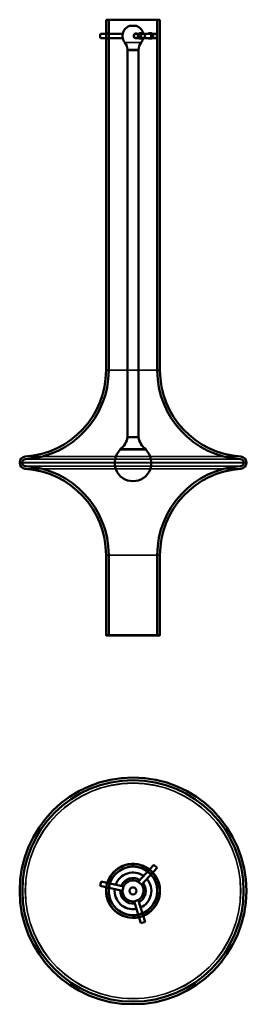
# Model space of a CAD drawing. Header units: millimetres. Extents: x 382 to 1262, y 123 to 1034.
# Tile 1 of 2: x 382 to 592, y 123 to 1034. Entities that reach past the tile are written whole.
import ezdxf

# ---------------------------------------------------------------- set-up
doc = ezdxf.new("R2010")
doc.units = ezdxf.units.MM
doc.header["$LTSCALE"] = 4
doc.layers.add('Visibile (ISO)', color=7, linetype='Continuous', lineweight=50)
doc.layers.add('Visibile sottile (ISO)', color=7, linetype='Continuous', lineweight=35)

msp = doc.modelspace()

# ---------------------------------------------------------------- linework, layer by layer
at = {"layer": 'Visibile (ISO)'}
for p, q in [((512.22, 1034.05), (462.22, 1034.05)), ((462.22, 709.55), (462.22, 1034.05)), ((464.72, 1034.05), (509.72, 1034.05)), ((464.72, 709.55), (464.72, 1034.05)), ((509.72, 709.55), (509.72, 1034.05)), ((512.22, 709.55), (512.22, 1034.05)), ((477.67, 1021.05), (457.2, 1021.05)), ((465.25, 1021.55), (462.81, 1021.55)), ((483.97, 1028.24), (490.46, 1028.24)), ((489.92, 1021.05), (496.45, 1021.05)), ((493.97, 1021.55), (494.72, 1021.55)), ((496.76, 1021.05), (508, 1021.05)), ((502.42, 1021.55), (504.11, 1021.55)), ((477.67, 1017.05), (457.2, 1017.05)), ((465.25, 1016.55), (462.81, 1016.55)), ((489.92, 1017.05), (496.45, 1017.05)), ((493.97, 1016.55), (494.72, 1016.55)), ((496.76, 1017.05), (508, 1017.05)), ((502.42, 1016.55), (504.11, 1016.55)), ((492.23, 1006.14), (482.2, 1006.14)), ((482.2, 1005.8), (482.2, 1006.14)), ((492.23, 1005.8), (482.2, 1005.8)), ((482.22, 647.8), (482.22, 1005.8)), ((492.22, 647.8), (492.22, 1005.8)), ((492.23, 1005.8), (492.23, 1006.14)), ((492.22, 647.8), (482.22, 647.8)), ((492.22, 647.8), (482.22, 647.8)), ((475.38, 636.1), (499.05, 636.1)), ((475.42, 636.4), (499.02, 636.4)), ((475.42, 636.4), (475.42, 636.1)), ((475.42, 636.1), (499.02, 636.1)), ((499.02, 636.4), (499.02, 636.1)), ((382.22, 623.87), (382.22, 624.22)), ((384.72, 623.87), (384.72, 624.22)), ((589.72, 623.87), (589.72, 624.22)), ((592.22, 623.87), (592.22, 624.22)), ((462.22, 464.55), (462.22, 538.55)), ((464.72, 464.05), (464.72, 538.55)), ((509.72, 464.05), (509.72, 538.55)), ((512.22, 464.55), (512.22, 538.55)), ((511.72, 464.05), (462.72, 464.05)), ((509.72, 464.05), (464.72, 464.05)), ((492.15, 236.08), (506.53, 251.75)), ((495.1, 233.37), (509.48, 249.04)), ((500.49, 245.9), (502.19, 247.75)), ((509.48, 249.04), (506.53, 251.75)), ((504.17, 242.52), (505.87, 244.37)), ((457.63, 236.36), (456.76, 232.45)), ((477.52, 227.84), (456.76, 232.45)), ((478.39, 231.74), (457.63, 236.36)), ((464.84, 230.14), (462.39, 230.69)), ((465.93, 235.02), (463.48, 235.57)), ((477.47, 227.59), (478.44, 231.99)), ((491.97, 236.24), (495.29, 233.2)), ((492.21, 219.36), (487.92, 218.01)), ((491.97, 219.28), (498.35, 199)), ((488.16, 218.08), (494.54, 197.8)), ((491.54, 205.65), (492.3, 203.26)), ((496.31, 207.15), (497.07, 204.76)), ((494.54, 197.8), (498.35, 199))]:
    msp.add_line(p, q, dxfattribs=at)
for radius in [105, 105, 102.5, 102.5, 25, 22.5, 3.25]:
    msp.add_circle((487.22, 227.73), radius, dxfattribs=at)
for centre, radius, start, end in [((487.22, 1019.05), 9.75, 109.46394, 175.37962), ((487.22, 1019.05), 9.75, 11.66974, 70.53606), ((487.22, 1019.05), 9.75, 184.62038, 218.26962), ((469.83, 1005.33), 12.39, 3.75363, 38.26962), ((504.6, 1005.33), 12.39, 141.73038, 176.24637), ((487.22, 1019.05), 9.75, 321.73038, 348.33026), ((382.22, 709.55), 80, 273.68824, 0), ((382.22, 709.55), 82.5, 273.68824, 0), ((592.22, 709.55), 82.5, 180, 266.31176), ((592.22, 709.55), 80, 180, 266.31176), ((464.85, 650.43), 17.56, 306.98327, 351.38532), ((509.58, 650.43), 17.56, 188.61468, 233.01673), ((387.72, 624.22), 5.5, 93.68824, 180), ((487.22, 623.9), 17, 134.13944, 45.86056), ((586.72, 624.22), 5.5, 0, 86.31176), ((387.72, 623.87), 5.5, 180, 266.31176), ((387.72, 624.22), 3, 93.68824, 180), ((387.72, 623.87), 3, 180, 266.31176), ((382.22, 538.55), 82.5, 0, 86.31176), ((592.22, 538.55), 82.5, 93.68824, 180), ((586.72, 624.22), 3, 0, 86.31176), ((586.72, 623.87), 3, 273.68824, 0), ((586.72, 623.87), 5.5, 273.68824, 0), ((382.22, 538.55), 80, 0, 86.31176), ((592.22, 538.55), 80, 93.68824, 180), ((462.72, 464.55), 0.5, 180, 270), ((511.72, 464.55), 0.5, 270, 0), ((487.22, 227.73), 25, 52.05811, 162.88098), ((487.22, 227.73), 25, 52.05811, 162.88098), ((487.22, 227.73), 25, 52.05811, 162.88098), ((487.22, 227.73), 22.5, 52.56923, 162.36985), ((487.22, 227.73), 22.5, 52.56923, 162.36985), ((487.22, 227.73), 22.5, 52.56923, 162.36985), ((487.22, 227.73), 17, 54.22587, 160.71322), ((487.22, 227.73), 11.84, 57.19541, 157.74368), ((487.22, 227.73), 11.8, 57.2278, 157.71129), ((487.22, 227.73), 9.75, 60.81191, 154.12718), ((487.22, 227.73), 17, 294.22587, 40.71322), ((487.22, 227.73), 22.5, 292.56923, 42.36985), ((487.22, 227.73), 22.5, 292.56923, 42.36985), ((487.22, 227.73), 22.5, 292.56923, 42.36985), ((487.22, 227.73), 25, 292.05811, 42.88098), ((487.22, 227.73), 25, 292.05811, 42.88098), ((487.22, 227.73), 25, 292.05811, 42.88098), ((487.22, 227.73), 25, 172.05811, 282.88098), ((487.22, 227.73), 25, 172.05811, 282.88098), ((487.22, 227.73), 25, 172.05811, 282.88098), ((487.22, 227.73), 22.5, 172.56923, 282.36985), ((487.22, 227.73), 22.5, 172.56923, 282.36985), ((487.22, 227.73), 22.5, 172.56923, 282.36985), ((487.22, 227.73), 17, 174.22587, 280.71322), ((487.22, 227.73), 11.84, 177.19541, 277.74368), ((487.22, 227.73), 11.8, 177.2278, 277.71129), ((487.22, 227.73), 9.75, 300.81191, 34.12718), ((487.22, 227.73), 11.8, 297.2278, 37.71129), ((487.22, 227.73), 11.84, 297.19541, 37.74368), ((487.22, 227.73), 9.75, 180.81191, 274.12718)]:
    msp.add_arc(centre, radius, start, end, dxfattribs=at)
for centre, major_axis, ratio, start_param, end_param in [((457.2, 1019.05), (0, -2), 0.216959, 3.141593, 6.283185), ((490.06, 1019.05), (0, -2.25), 0.953877, 2.66571, 6.759068), ((489.92, 1019.05), (0, -2), 0.953877, 3.141593, 6.283185), ((489.92, 1019.05), (0, 2.25), 0.953877, 5.807303, 6.249131), ((508, 1019.05), (0, 2), 0.736918, 3.141593, 6.283185), ((477.95, 1019.05), (0, -2.25), 0.216959, 4.355816, 5.068962), ((489.92, 1019.05), (0, -2.25), 0.953877, 0.034054, 0.475882)]:
    msp.add_ellipse(centre, major_axis=major_axis, ratio=ratio, start_param=start_param, end_param=end_param, dxfattribs=at)
msp.add_ellipse((496.45, 1019.05), major_axis=(0, -2), ratio=0.953877, dxfattribs=at)
for points, knots in [([(463.18, 1021.05), (463.13, 1021.17), (463.09, 1021.27), (462.96, 1021.48), (462.88, 1021.55), (462.74, 1021.55), (462.68, 1021.48), (462.57, 1021.23), (462.52, 1021.04), (462.46, 1020.59), (462.43, 1020.31), (462.4, 1019.69), (462.39, 1019.36), (462.39, 1019.05)], [0.9771671, 0.9771671, 0.9771671, 0.9771671, 1.0366324, 1.0366324, 1.1308715, 1.1308715, 1.2251107, 1.2251107, 1.3193498, 1.3193498, 1.4135893, 1.4135893, 1.5078287, 1.5078287, 1.5078287, 1.5078287]), ([(464.84, 1019.05), (464.84, 1019.36), (464.85, 1019.69), (464.88, 1020.31), (464.9, 1020.59), (464.97, 1021.04), (465.01, 1021.23), (465.12, 1021.48), (465.18, 1021.55), (465.32, 1021.55), (465.4, 1021.48), (465.53, 1021.27), (465.58, 1021.17), (465.63, 1021.05)], [-1.508084, -1.508084, -1.508084, -1.508084, -1.4138285, -1.4138285, -1.319573, -1.319573, -1.225318, -1.225318, -1.131063, -1.131063, -1.036808, -1.036808, -0.9773365, -0.9773365, -0.9773365, -0.9773365]), ([(495.39, 1021.05), (495.23, 1021.17), (495.06, 1021.27), (494.59, 1021.48), (494.27, 1021.55), (493.67, 1021.55), (493.35, 1021.48), (492.75, 1021.23), (492.48, 1021.04), (492.05, 1020.59), (491.86, 1020.31), (491.61, 1019.69), (491.54, 1019.36), (491.54, 1018.73), (491.61, 1018.4), (491.86, 1017.78), (492.05, 1017.5), (492.48, 1017.06), (492.75, 1016.86), (493.35, 1016.61), (493.67, 1016.55), (494.27, 1016.55), (494.59, 1016.61), (495.06, 1016.82), (495.23, 1016.92), (495.39, 1017.05)], [-1.28479, -1.28479, -1.28479, -1.28479, -1.225318, -1.225318, -1.131063, -1.131063, -1.036808, -1.036808, -0.942553, -0.942553, -0.848298, -0.848298, -0.754042, -0.754042, -0.659787, -0.659787, -0.565531, -0.565531, -0.471276, -0.471276, -0.377021, -0.377021, -0.282766, -0.282766, -0.223294, -0.223294, -0.223294, -0.223294]), ([(496.14, 1017.05), (495.98, 1016.92), (495.81, 1016.82), (495.34, 1016.61), (495.02, 1016.55), (494.42, 1016.55), (494.1, 1016.61), (493.5, 1016.86), (493.23, 1017.06), (492.8, 1017.5), (492.61, 1017.78), (492.36, 1018.4), (492.3, 1018.73), (492.3, 1019.36), (492.36, 1019.69), (492.61, 1020.31), (492.8, 1020.59), (493.23, 1021.04), (493.5, 1021.23), (494.1, 1021.48), (494.42, 1021.55), (495.02, 1021.55), (495.34, 1021.48), (495.81, 1021.27), (495.98, 1021.17), (496.14, 1021.05)], [0.223253, 0.223253, 0.223253, 0.223253, 0.282718, 0.282718, 0.376957, 0.376957, 0.471196, 0.471196, 0.565435, 0.565435, 0.659675, 0.659675, 0.753914, 0.753914, 0.848154, 0.848154, 0.942393, 0.942393, 1.036632, 1.036632, 1.130872, 1.130872, 1.225111, 1.225111, 1.284576, 1.284576, 1.284576, 1.284576]), ([(501.29, 1021.05), (501.41, 1021.17), (501.56, 1021.27), (501.94, 1021.48), (502.19, 1021.55), (502.66, 1021.55), (502.9, 1021.48), (503.33, 1021.23), (503.53, 1021.04), (503.83, 1020.59), (503.96, 1020.31), (504.13, 1019.69), (504.17, 1019.36), (504.17, 1018.73), (504.13, 1018.4), (503.96, 1017.78), (503.83, 1017.5), (503.53, 1017.06), (503.33, 1016.86), (502.9, 1016.61), (502.66, 1016.55), (502.19, 1016.55), (501.94, 1016.61), (501.56, 1016.82), (501.41, 1016.92), (501.29, 1017.05)], [-1.28479, -1.28479, -1.28479, -1.28479, -1.225318, -1.225318, -1.131063, -1.131063, -1.036808, -1.036808, -0.942553, -0.942553, -0.848298, -0.848298, -0.754042, -0.754042, -0.659787, -0.659787, -0.565531, -0.565531, -0.471276, -0.471276, -0.377021, -0.377021, -0.282766, -0.282766, -0.223294, -0.223294, -0.223294, -0.223294]), ([(502.98, 1017.05), (503.11, 1016.92), (503.25, 1016.82), (503.63, 1016.61), (503.88, 1016.55), (504.35, 1016.55), (504.59, 1016.61), (505.03, 1016.86), (505.22, 1017.06), (505.53, 1017.5), (505.66, 1017.78), (505.83, 1018.4), (505.87, 1018.73), (505.87, 1019.36), (505.83, 1019.69), (505.66, 1020.31), (505.53, 1020.59), (505.22, 1021.04), (505.03, 1021.23), (504.59, 1021.48), (504.35, 1021.55), (503.88, 1021.55), (503.63, 1021.48), (503.25, 1021.27), (503.11, 1021.17), (502.98, 1021.05)], [0.223253, 0.223253, 0.223253, 0.223253, 0.282718, 0.282718, 0.376957, 0.376957, 0.471196, 0.471196, 0.565435, 0.565435, 0.659675, 0.659675, 0.753914, 0.753914, 0.848154, 0.848154, 0.942393, 0.942393, 1.036632, 1.036632, 1.130872, 1.130872, 1.225111, 1.225111, 1.284576, 1.284576, 1.284576, 1.284576]), ([(462.39, 1019.05), (462.39, 1018.73), (462.4, 1018.4), (462.43, 1017.78), (462.46, 1017.5), (462.52, 1017.06), (462.57, 1016.86), (462.68, 1016.61), (462.74, 1016.55), (462.81, 1016.55)], [0, 0, 0, 0, 0.0942395, 0.0942395, 0.1884789, 0.1884789, 0.282718, 0.282718, 0.3769572, 0.3769572, 0.3769572, 0.3769572]), ([(462.81, 1016.55), (462.88, 1016.55), (462.96, 1016.61), (463.09, 1016.82), (463.13, 1016.92), (463.18, 1017.05)], [0.3769572, 0.3769572, 0.3769572, 0.3769572, 0.4711963, 0.4711963, 0.5306616, 0.5306616, 0.5306616, 0.5306616]), ([(465.25, 1016.55), (465.18, 1016.55), (465.12, 1016.61), (465.01, 1016.86), (464.97, 1017.06), (464.9, 1017.5), (464.88, 1017.78), (464.85, 1018.4), (464.84, 1018.73), (464.84, 1019.05)], [-0.377021, -0.377021, -0.377021, -0.377021, -0.282766, -0.282766, -0.188511, -0.188511, -0.0942555, -0.0942555, 0, 0, 0, 0]), ([(465.63, 1017.05), (465.58, 1016.92), (465.53, 1016.82), (465.4, 1016.61), (465.32, 1016.55), (465.25, 1016.55)], [-0.5307475, -0.5307475, -0.5307475, -0.5307475, -0.471276, -0.471276, -0.377021, -0.377021, -0.377021, -0.377021]), ([(502.19, 247.75), (502.19, 247.75), (502.24, 247.72), (502.4, 247.59), (502.49, 247.52), (502.59, 247.45)], [0, 0, 0, 0, 0.0942395, 0.0942395, 0.153705, 0.153705, 0.153705, 0.153705]), ([(505.53, 244.75), (505.62, 244.65), (505.69, 244.58), (505.83, 244.42), (505.87, 244.37), (505.87, 244.37), (505.83, 244.42), (505.66, 244.61), (505.53, 244.75), (505.22, 245.08), (505.03, 245.28), (504.59, 245.71), (504.35, 245.94), (503.88, 246.37), (503.63, 246.59), (503.16, 246.99), (502.94, 247.17), (502.6, 247.44), (502.44, 247.56), (502.24, 247.72), (502.19, 247.75), (502.19, 247.75)], [0.6002093, 0.6002093, 0.6002093, 0.6002093, 0.6596749, 0.6596749, 0.7539144, 0.7539144, 0.8481538, 0.8481538, 0.9423933, 0.9423933, 1.0366324, 1.0366324, 1.1308715, 1.1308715, 1.2251107, 1.2251107, 1.3193498, 1.3193498, 1.4135893, 1.4135893, 1.5078287, 1.5078287, 1.5078287, 1.5078287]), ([(500.49, 245.9), (500.49, 245.9), (500.54, 245.86), (500.75, 245.71), (500.9, 245.59), (501.25, 245.32), (501.47, 245.14), (501.94, 244.75), (502.19, 244.53), (502.66, 244.1), (502.9, 243.87), (503.33, 243.43), (503.53, 243.23), (503.83, 242.9), (503.96, 242.76), (504.13, 242.57), (504.17, 242.52), (504.17, 242.52), (504.13, 242.57), (503.99, 242.73), (503.92, 242.8), (503.84, 242.9)], [-1.508084, -1.508084, -1.508084, -1.508084, -1.4138285, -1.4138285, -1.319573, -1.319573, -1.225318, -1.225318, -1.131063, -1.131063, -1.036808, -1.036808, -0.942553, -0.942553, -0.8482975, -0.8482975, -0.754042, -0.754042, -0.6597865, -0.6597865, -0.6003146, -0.6003146, -0.6003146, -0.6003146]), ([(500.89, 245.6), (500.79, 245.67), (500.71, 245.74), (500.54, 245.86), (500.49, 245.9), (500.49, 245.9)], [-0.1537274, -0.1537274, -0.1537274, -0.1537274, -0.0942555, -0.0942555, 0, 0, 0, 0]), ([(463.32, 235.09), (463.36, 235.21), (463.39, 235.31), (463.46, 235.51), (463.48, 235.57), (463.48, 235.57), (463.46, 235.51), (463.38, 235.27), (463.32, 235.08), (463.19, 234.66), (463.11, 234.39), (462.96, 233.79), (462.88, 233.46), (462.74, 232.85), (462.68, 232.52), (462.57, 231.92), (462.52, 231.64), (462.46, 231.2), (462.43, 231.01), (462.4, 230.75), (462.39, 230.69), (462.39, 230.69)], [0.6002093, 0.6002093, 0.6002093, 0.6002093, 0.6596749, 0.6596749, 0.7539144, 0.7539144, 0.8481538, 0.8481538, 0.9423933, 0.9423933, 1.0366324, 1.0366324, 1.1308715, 1.1308715, 1.2251107, 1.2251107, 1.3193498, 1.3193498, 1.4135893, 1.4135893, 1.5078287, 1.5078287, 1.5078287, 1.5078287]), ([(462.39, 230.69), (462.39, 230.69), (462.4, 230.75), (462.42, 230.96), (462.44, 231.07), (462.46, 231.19)], [0, 0, 0, 0, 0.0942395, 0.0942395, 0.153705, 0.153705, 0.153705, 0.153705]), ([(464.84, 230.14), (464.84, 230.14), (464.85, 230.21), (464.88, 230.46), (464.9, 230.65), (464.97, 231.09), (465.01, 231.37), (465.12, 231.98), (465.18, 232.31), (465.32, 232.92), (465.4, 233.25), (465.56, 233.84), (465.64, 234.11), (465.77, 234.54), (465.83, 234.72), (465.91, 234.97), (465.93, 235.02), (465.93, 235.02), (465.91, 234.97), (465.84, 234.77), (465.81, 234.67), (465.77, 234.55)], [-1.508084, -1.508084, -1.508084, -1.508084, -1.4138285, -1.4138285, -1.319573, -1.319573, -1.225318, -1.225318, -1.131063, -1.131063, -1.036808, -1.036808, -0.942553, -0.942553, -0.8482975, -0.8482975, -0.754042, -0.754042, -0.6597865, -0.6597865, -0.6003146, -0.6003146, -0.6003146, -0.6003146]), ([(464.9, 230.64), (464.89, 230.52), (464.88, 230.41), (464.85, 230.21), (464.84, 230.14), (464.84, 230.14)], [-0.1537274, -0.1537274, -0.1537274, -0.1537274, -0.0942555, -0.0942555, 0, 0, 0, 0]), ([(496.31, 207.15), (496.31, 207.15), (496.25, 207.13), (496.02, 207.03), (495.84, 206.95), (495.43, 206.78), (495.17, 206.68), (494.59, 206.47), (494.27, 206.37), (493.67, 206.18), (493.35, 206.08), (492.75, 205.92), (492.48, 205.86), (492.05, 205.76), (491.86, 205.72), (491.61, 205.67), (491.54, 205.65), (491.54, 205.65), (491.61, 205.67), (491.81, 205.71), (491.91, 205.73), (492.04, 205.76)], [-1.508084, -1.508084, -1.508084, -1.508084, -1.4138285, -1.4138285, -1.319573, -1.319573, -1.225318, -1.225318, -1.131063, -1.131063, -1.036808, -1.036808, -0.942553, -0.942553, -0.8482975, -0.8482975, -0.754042, -0.754042, -0.6597865, -0.6597865, -0.6003146, -0.6003146, -0.6003146, -0.6003146]), ([(492.79, 203.36), (492.67, 203.33), (492.56, 203.31), (492.36, 203.27), (492.3, 203.26), (492.3, 203.26), (492.36, 203.27), (492.61, 203.32), (492.8, 203.36), (493.23, 203.47), (493.5, 203.54), (494.1, 203.7), (494.42, 203.79), (495.02, 203.98), (495.34, 204.09), (495.92, 204.29), (496.18, 204.39), (496.59, 204.56), (496.77, 204.63), (497.01, 204.73), (497.07, 204.76), (497.07, 204.76)], [0.6002093, 0.6002093, 0.6002093, 0.6002093, 0.6596749, 0.6596749, 0.7539144, 0.7539144, 0.8481538, 0.8481538, 0.9423933, 0.9423933, 1.0366324, 1.0366324, 1.1308715, 1.1308715, 1.2251107, 1.2251107, 1.3193498, 1.3193498, 1.4135893, 1.4135893, 1.5078287, 1.5078287, 1.5078287, 1.5078287]), ([(495.85, 206.96), (495.96, 207), (496.06, 207.05), (496.25, 207.13), (496.31, 207.15), (496.31, 207.15)], [-0.1537274, -0.1537274, -0.1537274, -0.1537274, -0.0942555, -0.0942555, 0, 0, 0, 0]), ([(497.07, 204.76), (497.07, 204.76), (497.01, 204.73), (496.82, 204.65), (496.72, 204.61), (496.6, 204.56)], [0, 0, 0, 0, 0.0942395, 0.0942395, 0.153705, 0.153705, 0.153705, 0.153705])]:
    msp.add_open_spline(points, degree=3, knots=knots, dxfattribs=at)
at = {"layer": 'Visibile sottile (ISO)'}
for p, q in [((494.87, 1013.01), (479.56, 1013.01)), ((462.22, 709.55), (512.22, 709.55)), ((464.72, 709.55), (509.72, 709.55)), ((387.36, 629.71), (587.07, 629.71)), ((592.22, 624.22), (382.22, 624.22)), ((382.22, 623.87), (592.22, 623.87)), ((589.72, 624.22), (384.72, 624.22)), ((384.72, 623.87), (589.72, 623.87)), ((387.52, 627.22), (586.91, 627.22)), ((586.91, 620.87), (387.52, 620.87)), ((587.07, 618.38), (387.36, 618.38)), ((512.22, 538.55), (462.22, 538.55)), ((509.72, 538.55), (464.72, 538.55)), ((462.22, 464.55), (512.22, 464.55))]:
    msp.add_line(p, q, dxfattribs=at)
for radius in [99.85, 99.85, 99.69, 99.69]:
    msp.add_circle((487.22, 227.73), radius, dxfattribs=at)
for start, end in [(52.15196, 162.78713), (292.15196, 42.78713), (172.15196, 282.78713)]:
    msp.add_arc((487.22, 227.73), 24.5, start, end, dxfattribs=at)

doc.saveas('drawing.dxf')
